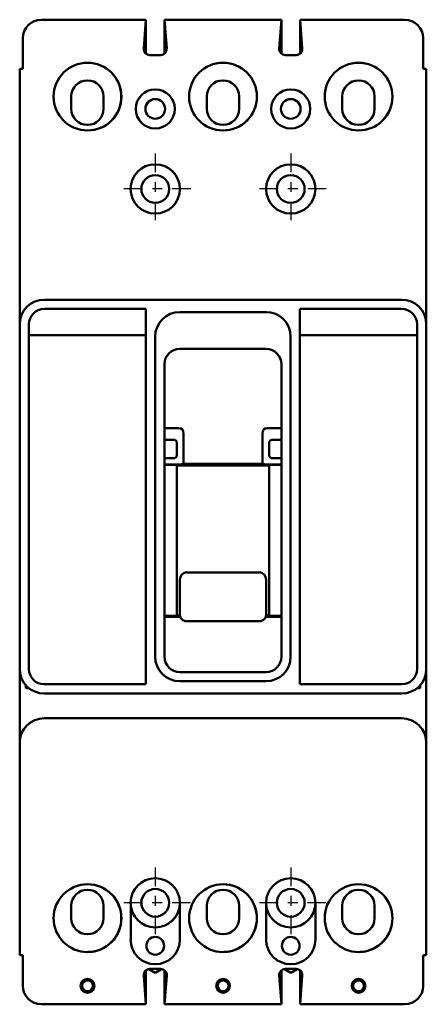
# Model space of a CAD drawing. Header units: inches. Extents: x -0.7 to 3.4, y -9.2 to 0.8.
import ezdxf

# ---------------------------------------------------------------- set-up
doc = ezdxf.new("R2010")
doc.units = ezdxf.units.IN
doc.header["$LTSCALE"] = 1.75
doc.header["$MEASUREMENT"] = 0
doc.linetypes.add('CHAIN', pattern=[0.7087, 0.4724, -0.0591, 0.1181, -0.0591])
doc.layers.add('Center Mark (ANSI)', color=7, linetype='Continuous', lineweight=25)
doc.layers.add('Visible (ANSI)', color=7, linetype='Continuous', lineweight=50)

msp = doc.modelspace()

# ---------------------------------------------------------------- linework, layer by layer
at = {"layer": 'Center Mark (ANSI)', "linetype": 'CHAIN', "ltscale": 0.227983}
for p, q in [((0.688, -0.58), (0.688, -1.298)), ((2.063, -0.58), (2.063, -1.298)), ((1.048, -0.939), (0.329, -0.939)), ((2.423, -0.939), (1.704, -0.939)), ((0.688, -7.83), (0.688, -8.548)), ((2.063, -7.83), (2.063, -8.548)), ((1.047, -8.189), (0.329, -8.189)), ((2.422, -8.189), (1.704, -8.189))]:
    msp.add_line(p, q, dxfattribs=at)
at = {"layer": 'Visible (ANSI)'}
for p, q in [((0.593, 0.78), (-0.467, 0.78)), ((0.593, 0.78), (0.571, 0.488)), ((0.594, 0.434), (0.594, 0.78)), ((0.593, 0.78), (0.593, 0.78)), ((1.97, 0.78), (0.781, 0.78)), ((0.804, 0.488), (0.781, 0.78)), ((0.782, 0.435), (0.782, 0.774)), ((0.782, 0.436), (0.782, 0.767)), ((1.947, 0.488), (1.97, 0.78)), ((1.97, 0.435), (1.97, 0.78)), ((2.157, 0.435), (2.157, 0.78)), ((2.157, 0.78), (2.157, 0.78)), ((2.157, 0.434), (2.157, 0.78)), ((3.218, 0.78), (2.157, 0.78)), ((2.157, 0.78), (2.18, 0.488)), ((-0.655, 0.592), (-0.655, 0.28)), ((3.406, 0.592), (3.406, 0.28)), ((0.633, 0.421), (0.742, 0.421)), ((2.118, 0.421), (2.008, 0.421)), ((-0.687, 0.28), (-0.655, 0.28)), ((-0.687, -2.314), (-0.687, 0.28)), ((3.438, 0.28), (3.406, 0.28)), ((3.438, -2.314), (3.438, 0.28)), ((-0.164, 0), (-0.164, -0.125)), ((0.164, -0.125), (0.164, 0)), ((1.211, 0), (1.211, -0.125)), ((1.539, -0.125), (1.539, 0)), ((2.586, 0), (2.586, -0.125)), ((2.914, -0.125), (2.914, 0)), ((-0.437, -2.064), (3.188, -2.064)), ((0.594, -2.158), (-0.438, -2.158)), ((0.594, -5.97), (0.594, -2.158)), ((0.937, -2.189), (1.812, -2.189)), ((2.156, -2.158), (2.156, -5.97)), ((3.188, -2.158), (2.156, -2.158)), ((-0.687, -5.814), (-0.687, -2.314)), ((-0.593, -2.314), (-0.593, -5.814)), ((3.345, -5.814), (3.345, -2.314)), ((3.438, -2.314), (3.438, -5.814)), ((-0.593, -2.425), (0.594, -2.425)), ((0.687, -5.689), (0.687, -2.439)), ((2.062, -2.439), (2.062, -5.689)), ((2.156, -2.425), (3.345, -2.425)), ((1.813, -2.564), (0.937, -2.564)), ((0.781, -2.72), (0.781, -5.689)), ((1.97, -5.689), (1.97, -2.72)), ((0.929, -3.367), (0.781, -3.367)), ((1.97, -3.367), (1.822, -3.367)), ((0.86, -3.486), (0.781, -3.486)), ((0.875, -3.486), (0.86, -3.486)), ((0.975, -3.424), (0.975, -3.731)), ((1.776, -3.731), (1.776, -3.424)), ((1.875, -3.486), (1.891, -3.486)), ((1.97, -3.486), (1.891, -3.486)), ((0.906, -3.543), (0.906, -3.617)), ((0.906, -3.543), (0.906, -3.517)), ((1.844, -3.543), (1.844, -3.517)), ((1.844, -3.617), (1.844, -3.543)), ((0.86, -3.674), (0.781, -3.674)), ((0.875, -3.674), (0.86, -3.674)), ((0.906, -3.617), (0.906, -3.643)), ((1.844, -3.617), (1.844, -3.643)), ((1.875, -3.674), (1.891, -3.674)), ((1.891, -3.674), (1.97, -3.674)), ((0.781, -3.738), (0.897, -3.738)), ((0.781, -3.74), (0.906, -3.74)), ((0.906, -3.74), (0.906, -5.276)), ((0.906, -3.749), (1.844, -3.749)), ((0.972, -3.731), (0.975, -3.731)), ((0.975, -3.731), (1.776, -3.731)), ((1.779, -3.731), (1.776, -3.731)), ((1.844, -3.74), (1.844, -5.276)), ((1.844, -3.74), (1.97, -3.74)), ((1.97, -3.738), (1.854, -3.738)), ((1.008, -4.833), (1.743, -4.833)), ((0.938, -4.905), (0.938, -5.093)), ((1.813, -5.093), (1.813, -4.905)), ((0.938, -5.093), (0.938, -5.261)), ((1.813, -5.261), (1.813, -5.093)), ((0.781, -5.276), (0.906, -5.276)), ((0.942, -5.283), (0.781, -5.283)), ((0.906, -5.268), (0.938, -5.268)), ((1.97, -5.283), (1.809, -5.283)), ((1.813, -5.268), (1.844, -5.268)), ((1.844, -5.276), (1.97, -5.276)), ((1.008, -5.33), (1.743, -5.33)), ((0.937, -5.845), (1.813, -5.845)), ((-0.625, -5.979), (-0.625, -6.01)), ((-0.438, -5.97), (0.594, -5.97)), ((1.812, -5.939), (0.937, -5.939)), ((2.156, -5.97), (3.188, -5.97)), ((3.376, -6.01), (3.376, -5.979)), ((-0.687, -6.05), (-0.687, -6.328)), ((-0.592, -6.01), (-0.625, -6.01)), ((-0.437, -6.064), (3.188, -6.064)), ((3.376, -6.01), (3.343, -6.01)), ((3.438, -6.05), (3.438, -6.328)), ((-0.437, -6.314), (3.188, -6.314)), ((-0.687, -8.72), (-0.687, -6.564)), ((3.438, -6.564), (3.438, -8.72)), ((0.439, -8.189), (0.439, -8.563)), ((0.938, -8.563), (0.938, -8.189)), ((1.813, -8.189), (1.813, -8.563)), ((2.313, -8.563), (2.313, -8.189)), ((-0.164, -8.22), (-0.164, -8.345)), ((0.164, -8.345), (0.164, -8.22)), ((1.211, -8.22), (1.211, -8.345)), ((1.539, -8.345), (1.539, -8.22)), ((2.586, -8.22), (2.586, -8.345)), ((2.914, -8.345), (2.914, -8.22)), ((0.062, -8.683), (0.062, -8.683)), ((1.438, -8.683), (1.438, -8.683)), ((2.814, -8.683), (2.814, -8.683)), ((-0.687, -8.72), (-0.655, -8.72)), ((-0.655, -9.032), (-0.655, -8.72)), ((3.406, -9.032), (3.406, -8.72)), ((3.438, -8.72), (3.406, -8.72)), ((0.594, -9.214), (0.594, -8.875)), ((0.688, -8.899), (0.623, -8.862)), ((0.743, -8.861), (0.633, -8.861)), ((0.753, -8.862), (0.688, -8.899)), ((0.782, -9.22), (0.782, -8.874)), ((1.969, -9.214), (1.969, -8.875)), ((2.063, -8.899), (1.998, -8.862)), ((2.118, -8.861), (2.008, -8.861)), ((2.128, -8.862), (2.063, -8.899)), ((2.157, -9.22), (2.157, -8.874)), ((0.572, -8.928), (0.594, -9.22)), ((0.782, -9.22), (0.805, -8.928)), ((1.947, -8.928), (1.97, -9.22)), ((2.157, -9.22), (2.18, -8.928)), ((0.594, -9.22), (-0.467, -9.22)), ((0.782, -9.22), (0.782, -9.22)), ((1.97, -9.22), (0.782, -9.22)), ((2.157, -9.22), (2.157, -9.22)), ((3.218, -9.22), (2.157, -9.22))]:
    msp.add_line(p, q, dxfattribs=at)
for centre, radius in [((0.001, -0.001), 0.344), ((1.376, -0.001), 0.344), ((2.751, -0.001), 0.344), ((0.688, -0.126), 0.198), ((2.063, -0.126), 0.198), ((0.688, -0.126), 0.1), ((2.063, -0.126), 0.1), ((0.688, -0.939), 0.25), ((2.063, -0.939), 0.25), ((0.688, -0.939), 0.141), ((2.063, -0.939), 0.141), ((0.001, -8.345), 0.344), ((0.688, -8.189), 0.141), ((1.376, -8.345), 0.344), ((2.063, -8.189), 0.141), ((2.751, -8.345), 0.344), ((0.688, -8.626), 0.09), ((2.063, -8.626), 0.09), ((0.001, -9.032), 0.07), ((0.001, -9.032), 0.055), ((1.376, -9.032), 0.07), ((1.376, -9.032), 0.055), ((2.751, -9.032), 0.07), ((2.751, -9.032), 0.055)]:
    msp.add_circle(centre, radius, dxfattribs=at)
for centre, radius, start, end in [((-0.467, 0.592), 0.188, 90, 180), ((3.218, 0.592), 0.188, 0, 90), ((0.633, 0.483), 0.062, 175.5356, 270), ((0.742, 0.483), 0.062, 270, 4.4644), ((2.008, 0.483), 0.062, 175.5356, 270), ((2.118, 0.483), 0.062, 270, 4.4644), ((0, -0.001), 0.344, 270.0416, 89.9584), ((1.375, -0.001), 0.344, 270.0416, 89.9584), ((2.75, -0.001), 0.344, 270.0416, 89.9584), ((0, 0), 0.164, 0, 180), ((1.375, 0), 0.164, 0, 180), ((2.75, 0), 0.164, 0, 180), ((0, -0.125), 0.164, 180, 0), ((1.375, -0.125), 0.164, 180, 0), ((2.75, -0.125), 0.164, 180, 0), ((0.688, -0.939), 0.25, 270.0573, 89.9427), ((2.063, -0.939), 0.25, 270.0573, 89.9427), ((-0.437, -2.314), 0.25, 90, 180), ((3.188, -2.314), 0.25, 0, 90), ((-0.438, -2.314), 0.156, 90, 180), ((0.937, -2.439), 0.25, 90, 180), ((1.812, -2.439), 0.25, 0, 90), ((3.188, -2.314), 0.156, 0, 90), ((0.937, -2.72), 0.156, 90, 180), ((1.813, -2.72), 0.156, 0, 90), ((0.937, -5.689), 0.25, 180, 270), ((0.937, -5.689), 0.156, 180, 270), ((1.812, -5.689), 0.25, 270, 0), ((1.813, -5.689), 0.156, 270, 0), ((-0.437, -5.814), 0.25, 180, 270), ((-0.438, -5.814), 0.156, 180, 270), ((3.188, -5.814), 0.25, 270, 0), ((3.188, -5.814), 0.156, 270, 0), ((-0.437, -6.564), 0.25, 90, 180), ((3.188, -6.564), 0.25, 0, 90), ((0.688, -8.189), 0.25, 0, 180), ((0.688, -8.189), 0.25, 270.0573, 89.9427), ((2.063, -8.189), 0.25, 0, 180), ((2.063, -8.189), 0.25, 270.0573, 89.9427), ((0, -8.22), 0.164, 0, 180), ((0, -8.345), 0.344, 280.468, 89.9167), ((1.375, -8.22), 0.164, 0, 180), ((1.375, -8.345), 0.344, 280.6374, 89.9167), ((2.75, -8.22), 0.164, 0, 180), ((2.75, -8.345), 0.344, 280.6374, 89.9167), ((0.688, -8.189), 0.25, 180, 0), ((2.063, -8.189), 0.25, 180, 0), ((0, -8.345), 0.164, 180, 0), ((1.375, -8.345), 0.164, 180, 0), ((2.75, -8.345), 0.164, 180, 0), ((0.688, -8.563), 0.25, 180, 0), ((2.063, -8.563), 0.25, 180, 0), ((0, -8.345), 0.344, 270.0416, 280.468), ((1.375, -8.345), 0.344, 270.0416, 280.6374), ((2.75, -8.345), 0.344, 270.0416, 280.6374), ((0.633, -8.923), 0.062, 90, 184.4644), ((0.743, -8.923), 0.062, 355.5356, 90), ((2.008, -8.923), 0.062, 90, 184.4644), ((2.118, -8.923), 0.062, 355.5356, 90), ((-0.467, -9.032), 0.188, 180, 270), ((3.218, -9.032), 0.188, 270, 0)]:
    msp.add_arc(centre, radius, start, end, dxfattribs=at)
for centre, major_axis, ratio, start_param, end_param in [((0.904, -3.455), (0.0474, 0.082), 0.654654, 5.435123, 6.644552), ((1.847, -3.455), (-0.0474, 0.082), 0.654654, 5.921818, 7.131247), ((0.917, -3.728), (0.0698, 0.0028), 0.131496, 4.420047, 5.629477), ((1.834, -3.728), (-0.0698, 0.0028), 0.131496, 0.653709, 1.863138), ((1.008, -4.905), (0, 0.0725), 0.965926, 0, 1.570796), ((1.743, -4.905), (0, 0.0725), 0.965926, 4.712389, 6.283185)]:
    msp.add_ellipse(centre, major_axis=major_axis, ratio=ratio, start_param=start_param, end_param=end_param, dxfattribs=at)
for points, knots in [([(0.906, -3.517), (0.906, -3.514), (0.906, -3.512), (0.904, -3.505), (0.903, -3.501), (0.898, -3.495), (0.894, -3.492), (0.888, -3.488), (0.884, -3.487), (0.879, -3.486), (0.877, -3.486), (0.875, -3.486)], [0.0462999, 0.0462999, 0.0462999, 0.0462999, 0.0670003, 0.0670003, 0.0968668, 0.0968668, 0.1267332, 0.1267332, 0.1531714, 0.1531714, 0.1664701, 0.1664701, 0.1664701, 0.1664701]), ([(1.844, -3.517), (1.844, -3.516), (1.845, -3.515), (1.845, -3.511), (1.845, -3.509), (1.847, -3.503), (1.849, -3.5), (1.854, -3.494), (1.857, -3.492), (1.863, -3.488), (1.867, -3.487), (1.872, -3.486), (1.874, -3.486), (1.875, -3.486)], [-0.2115265, -0.2115265, -0.2115265, -0.2115265, -0.2030238, -0.2030238, -0.1846615, -0.1846615, -0.1579351, -0.1579351, -0.1312088, -0.1312088, -0.1042137, -0.1042137, -0.0912279, -0.0912279, -0.0912279, -0.0912279]), ([(0.875, -3.674), (0.877, -3.674), (0.879, -3.674), (0.884, -3.673), (0.888, -3.672), (0.894, -3.668), (0.898, -3.665), (0.903, -3.659), (0.904, -3.655), (0.906, -3.649), (0.906, -3.646), (0.906, -3.643)], [-0.1664748, -0.1664748, -0.1664748, -0.1664748, -0.1531762, -0.1531762, -0.126738, -0.126738, -0.0970912, -0.0970912, -0.0674444, -0.0674444, -0.0463193, -0.0463193, -0.0463193, -0.0463193]), ([(1.875, -3.674), (1.874, -3.674), (1.872, -3.674), (1.867, -3.673), (1.863, -3.672), (1.857, -3.668), (1.854, -3.666), (1.849, -3.66), (1.847, -3.657), (1.845, -3.651), (1.845, -3.649), (1.845, -3.645), (1.844, -3.644), (1.844, -3.643)], [-0.4753479, -0.4753479, -0.4753479, -0.4753479, -0.4623621, -0.4623621, -0.4353671, -0.4353671, -0.4086407, -0.4086407, -0.3819144, -0.3819144, -0.363552, -0.363552, -0.3550494, -0.3550494, -0.3550494, -0.3550494]), ([(1.008, -5.33), (1.001, -5.33), (0.994, -5.329), (0.98, -5.325), (0.973, -5.321), (0.961, -5.313), (0.955, -5.307), (0.947, -5.295), (0.943, -5.288), (0.939, -5.275), (0.938, -5.268), (0.938, -5.261)], [0, 0, 0, 0, 0.0541218, 0.0541218, 0.1098788, 0.1098788, 0.1686249, 0.1686249, 0.2241056, 0.2241056, 0.2775157, 0.2775157, 0.2775157, 0.2775157]), ([(1.813, -5.261), (1.813, -5.268), (1.812, -5.275), (1.807, -5.288), (1.804, -5.295), (1.796, -5.307), (1.79, -5.313), (1.778, -5.321), (1.771, -5.325), (1.757, -5.329), (1.75, -5.33), (1.743, -5.33)], [0, 0, 0, 0, 0.0535884, 0.0535884, 0.1088459, 0.1088459, 0.1673002, 0.1673002, 0.2228299, 0.2228299, 0.2775164, 0.2775164, 0.2775164, 0.2775164]), ([(-0.687, -5.814), (-0.687, -5.836), (-0.687, -5.859), (-0.687, -5.908), (-0.687, -5.933), (-0.687, -5.971), (-0.687, -5.987), (-0.687, -6.019), (-0.687, -6.035), (-0.687, -6.05)], [-2.0568667, -2.0568667, -2.0568667, -2.0568667, -1.8640731, -1.8640731, -1.6712796, -1.6712796, -1.5563748, -1.5563748, -1.4414699, -1.4414699, -1.4414699, -1.4414699]), ([(3.438, -5.814), (3.438, -5.836), (3.438, -5.859), (3.438, -5.908), (3.438, -5.933), (3.438, -5.971), (3.438, -5.987), (3.438, -6.019), (3.438, -6.035), (3.438, -6.05)], [0, 0, 0, 0, 0.1927936, 0.1927936, 0.3855871, 0.3855871, 0.5004919, 0.5004919, 0.6153968, 0.6153968, 0.6153968, 0.6153968]), ([(-0.687, -6.564), (-0.687, -6.542), (-0.687, -6.519), (-0.687, -6.47), (-0.687, -6.445), (-0.687, -6.407), (-0.687, -6.391), (-0.687, -6.359), (-0.687, -6.343), (-0.687, -6.328)], [0, 0, 0, 0, 0.1927936, 0.1927936, 0.3855871, 0.3855871, 0.5004919, 0.5004919, 0.6153968, 0.6153968, 0.6153968, 0.6153968]), ([(3.438, -6.564), (3.438, -6.542), (3.438, -6.519), (3.438, -6.47), (3.438, -6.445), (3.438, -6.407), (3.438, -6.391), (3.438, -6.359), (3.438, -6.343), (3.438, -6.328)], [-2.0568667, -2.0568667, -2.0568667, -2.0568667, -1.8640731, -1.8640731, -1.6712796, -1.6712796, -1.5563748, -1.5563748, -1.4414699, -1.4414699, -1.4414699, -1.4414699])]:
    msp.add_open_spline(points, degree=3, knots=knots, dxfattribs=at)

doc.saveas('drawing.dxf')
